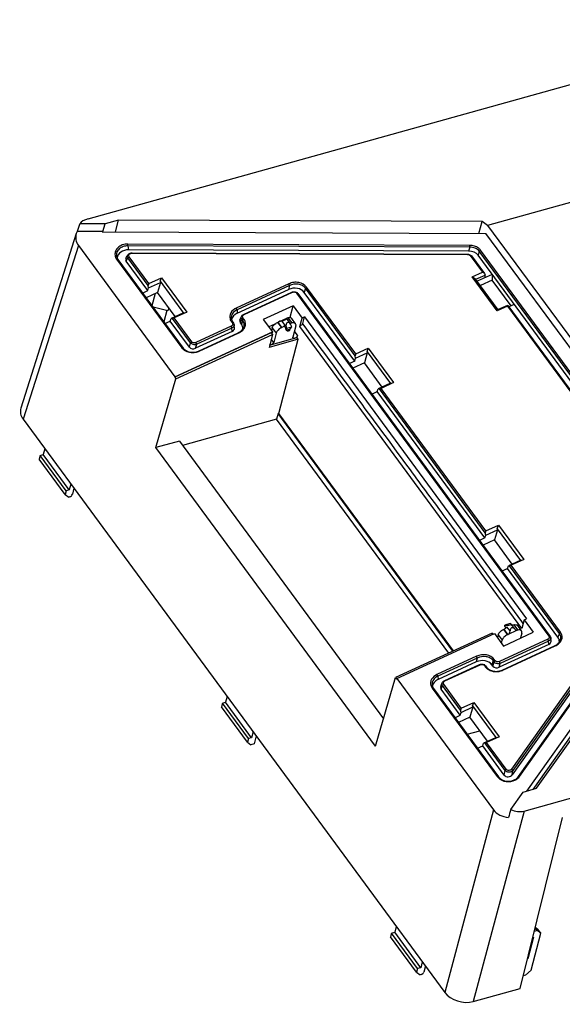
# Model space of a CAD drawing. Header units: millimetres. Extents: x 2672 to 3854, y 1493 to 2329.
# Tile 11 of 13: x 3579 to 3682, y 1807 to 1994. Entities that reach past the tile are written whole.
import ezdxf

# ---------------------------------------------------------------- set-up
doc = ezdxf.new("R2010")
doc.units = ezdxf.units.MM

msp = doc.modelspace()

# ---------------------------------------------------------------- linework, layer by layer
at = {"color": 7, "linetype": 'Continuous'}
for p, q in [((3591.706, 1956.349), (3727.187, 1994.077)), ((3697.99, 1963.609), (3667.389, 1955.087)), ((3597.446, 1956.093), (3594.875, 1955.377)), ((3596.854, 1953.839), (3597.446, 1956.093)), ((3666.319, 1955.818), (3597.446, 1956.093)), ((3594.875, 1955.377), (3590.079, 1955.396)), ((3594.494, 1953.927), (3594.875, 1955.377)), ((3665.727, 1953.564), (3666.319, 1955.818)), ((3667.389, 1955.087), (3666.319, 1955.818)), ((3667.389, 1955.087), (3709.571, 1897.735)), ((3589.44, 1953.522), (3578.917, 1920.408)), ((3589.616, 1953.947), (3589.44, 1953.522)), ((3594.494, 1953.927), (3589.616, 1953.947)), ((3594.494, 1953.927), (3594.325, 1953.849)), ((3594.325, 1953.849), (3667.067, 1953.559)), ((3709.132, 1896.365), (3667.067, 1953.559)), ((3589.824, 1951.285), (3579.359, 1918.353)), ((3589.824, 1951.285), (3608.125, 1926.401)), ((3599.21, 1951.207), (3599.211, 1951.554)), ((3599.21, 1951.207), (3599.336, 1950.462)), ((3664.009, 1950.948), (3599.21, 1951.207)), ((3664.01, 1951.296), (3599.211, 1951.554)), ((3663.787, 1950.205), (3599.336, 1950.462)), ((3664.009, 1950.948), (3663.787, 1950.205)), ((3664.009, 1950.948), (3664.01, 1951.296)), ((3665.811, 1950.177), (3666.03, 1950.4)), ((3705.15, 1897.21), (3666.03, 1950.4)), ((3597.084, 1948.663), (3609.416, 1931.896)), ((3597.326, 1948.603), (3597.084, 1948.663)), ((3597.326, 1948.603), (3609.659, 1931.835)), ((3598.851, 1948.854), (3599.103, 1949.331)), ((3598.896, 1948.299), (3599.227, 1948.927)), ((3599.227, 1948.927), (3599.447, 1949.15)), ((3603.062, 1943.713), (3599.227, 1948.927)), ((3603.184, 1944.068), (3599.447, 1949.15)), ((3600.005, 1949.825), (3663.593, 1949.571)), ((3600.02, 1949.867), (3663.608, 1949.614)), ((3664.081, 1949.351), (3666.388, 1946.214)), ((3664.324, 1949.29), (3664.081, 1949.351)), ((3664.324, 1949.29), (3666.771, 1945.963)), ((3665.811, 1950.177), (3665.582, 1949.41)), ((3704.681, 1896.248), (3665.582, 1949.41)), ((3704.931, 1896.987), (3665.811, 1950.177)), ((3602.992, 1942.729), (3598.896, 1948.299)), ((3603.184, 1944.068), (3605.56, 1945.164)), ((3605.327, 1944.482), (3605.56, 1945.164)), ((3605.56, 1945.164), (3610.351, 1938.651)), ((3664.434, 1945.314), (3666.388, 1946.214)), ((3669.174, 1938.868), (3664.434, 1945.314)), ((3665.154, 1944.85), (3664.434, 1945.314)), ((3665.153, 1944.868), (3666.892, 1945.67)), ((3669.383, 1939.101), (3665.154, 1944.85)), ((3668.234, 1945.803), (3665.411, 1944.502)), ((3666.771, 1945.963), (3666.388, 1946.214)), ((3666.771, 1945.963), (3666.892, 1945.67)), ((3666.93, 1945.202), (3666.892, 1945.67)), ((3668.234, 1945.803), (3668.269, 1944.701)), ((3602.992, 1942.729), (3603.147, 1943.268)), ((3603.184, 1944.068), (3603.062, 1943.713)), ((3603.147, 1943.268), (3603.062, 1943.713)), ((3603.147, 1943.268), (3605.364, 1944.29)), ((3605.364, 1944.29), (3604.813, 1942.365)), ((3605.327, 1944.482), (3605.364, 1944.29)), ((3605.327, 1944.482), (3609.743, 1938.478)), ((3629.717, 1944.008), (3619.749, 1939.413)), ((3629.858, 1943.667), (3619.89, 1939.072)), ((3629.858, 1943.667), (3629.658, 1942.929)), ((3629.858, 1943.667), (3629.717, 1944.008)), ((3632.842, 1943.183), (3632.628, 1942.395)), ((3632.842, 1943.183), (3633.061, 1943.406)), ((3642.278, 1930.354), (3632.842, 1943.183)), ((3642.4, 1930.71), (3633.061, 1943.406)), ((3668.269, 1944.701), (3666.025, 1943.667)), ((3671.848, 1939.835), (3668.269, 1944.701)), ((3601.987, 1942.266), (3602.992, 1942.729)), ((3604.813, 1942.365), (3602.648, 1941.367)), ((3604.374, 1942.163), (3603.766, 1939.847)), ((3608.174, 1937.794), (3604.813, 1942.365)), ((3619.941, 1938.45), (3629.658, 1942.929)), ((3621.125, 1938.205), (3630.277, 1942.425)), ((3621.251, 1938.184), (3630.403, 1942.403)), ((3630.277, 1942.425), (3630.403, 1942.403)), ((3631.194, 1942.246), (3678.999, 1877.247)), ((3631.436, 1942.186), (3631.194, 1942.246)), ((3631.436, 1942.186), (3679.242, 1877.187)), ((3642.208, 1929.37), (3632.628, 1942.395)), ((3606.794, 1938.878), (3603.98, 1939.556)), ((3606.948, 1939.462), (3606.794, 1938.878)), ((3619.89, 1939.072), (3619.749, 1939.413)), ((3630.507, 1939.864), (3624.86, 1937.26)), ((3629.936, 1937.69), (3630.507, 1939.864)), ((3630.507, 1939.864), (3632.234, 1937.516)), ((3671.128, 1939.769), (3669.174, 1938.868)), ((3671.122, 1939.918), (3669.383, 1939.117)), ((3671.122, 1939.918), (3671.23, 1939.9)), ((3671.128, 1939.769), (3671.23, 1939.9)), ((3671.128, 1939.769), (3695.989, 1905.967)), ((3671.23, 1939.9), (3696.372, 1905.716)), ((3672.427, 1940.102), (3671.422, 1939.638)), ((3606.583, 1938.933), (3606.019, 1936.784)), ((3607.248, 1936.943), (3607.426, 1937.449)), ((3609.643, 1938.471), (3607.426, 1937.449)), ((3607.657, 1937.465), (3607.426, 1937.449)), ((3607.657, 1937.465), (3607.974, 1937.555)), ((3611.087, 1932.802), (3607.657, 1937.465)), ((3610.351, 1938.651), (3607.974, 1937.555)), ((3611.306, 1933.025), (3607.974, 1937.555)), ((3609.643, 1938.471), (3609.743, 1938.478)), ((3609.743, 1938.478), (3610.351, 1938.651)), ((3619.89, 1939.072), (3619.941, 1938.45)), ((3620.457, 1937.117), (3620.669, 1937.689)), ((3620.529, 1936.621), (3620.795, 1937.338)), ((3620.795, 1937.338), (3621.014, 1937.561)), ((3620.988, 1937.076), (3620.795, 1937.338)), ((3621.208, 1937.298), (3621.014, 1937.561)), ((3621.125, 1938.205), (3621.251, 1938.184)), ((3627.556, 1936.707), (3629.428, 1937.57)), ((3629.261, 1937.411), (3629.846, 1936.615)), ((3629.529, 1937.591), (3630.269, 1936.585)), ((3629.936, 1937.69), (3629.808, 1937.63)), ((3629.999, 1937.604), (3629.936, 1937.69)), ((3631, 1936.448), (3630.26, 1937.454)), ((3631.809, 1935.899), (3632.234, 1937.516)), ((3632.682, 1937.723), (3632.234, 1937.516)), ((3632.352, 1936.468), (3632.682, 1937.723)), ((3632.682, 1937.723), (3674.764, 1880.505)), ((3669.383, 1939.117), (3669.174, 1938.868)), ((3606.243, 1936.48), (3607.248, 1936.943)), ((3610.873, 1932.013), (3607.248, 1936.943)), ((3618.794, 1935.963), (3612.107, 1932.881)), ((3618.934, 1935.622), (3612.248, 1932.54)), ((3618.934, 1935.622), (3618.794, 1935.963)), ((3618.841, 1936.817), (3619.012, 1936.585)), ((3619.083, 1936.757), (3618.841, 1936.817)), ((3618.985, 1935), (3618.934, 1935.622)), ((3619.254, 1936.525), (3619.012, 1936.585)), ((3619.083, 1936.757), (3619.254, 1936.525)), ((3619.413, 1935.628), (3619.363, 1936.244)), ((3620.722, 1936.358), (3620.529, 1936.621)), ((3620.988, 1937.076), (3620.722, 1936.358)), ((3620.988, 1937.076), (3621.208, 1937.298)), ((3624.86, 1937.26), (3626.586, 1934.912)), ((3627.039, 1936.354), (3625.909, 1935.833)), ((3626.57, 1935.674), (3626.427, 1935.129)), ((3626.57, 1935.674), (3627.31, 1934.668)), ((3627.556, 1936.707), (3628.296, 1935.701)), ((3628.411, 1935.754), (3627.671, 1936.76)), ((3628.296, 1935.701), (3628.411, 1935.754)), ((3628.972, 1936.231), (3628.401, 1937.007)), ((3628.927, 1935.859), (3629.193, 1935.497)), ((3629.158, 1935.413), (3629.151, 1935.553)), ((3629.245, 1935.603), (3630.265, 1935.887)), ((3629.893, 1936.57), (3630.016, 1936.403)), ((3629.96, 1936.567), (3629.898, 1936.587)), ((3631.053, 1936.021), (3630.501, 1933.92)), ((3631.809, 1935.899), (3632.336, 1936.451)), ((3673.892, 1878.681), (3631.809, 1935.899)), ((3626.379, 1934.721), (3608.093, 1926.291)), ((3608.125, 1926.401), (3626.586, 1934.912)), ((3608.315, 1925.989), (3626.601, 1934.419)), ((3618.985, 1935), (3612.048, 1931.802)), ((3612.59, 1931.261), (3620.092, 1934.72)), ((3612.716, 1931.24), (3620.218, 1934.699)), ((3620.092, 1934.72), (3620.218, 1934.699)), ((3626.601, 1934.419), (3625.956, 1931.965)), ((3626.059, 1932.357), (3631.259, 1933.805)), ((3626.379, 1934.721), (3626.601, 1934.419)), ((3626.586, 1934.912), (3626.495, 1934.563)), ((3627.31, 1934.668), (3626.846, 1932.902)), ((3629.179, 1935.351), (3629.158, 1935.413)), ((3629.158, 1935.413), (3629.306, 1935.212)), ((3629.326, 1935.15), (3629.178, 1935.351)), ((3629.22, 1935.459), (3629.272, 1935.389)), ((3629.306, 1935.212), (3629.299, 1935.356)), ((3629.326, 1935.15), (3629.306, 1935.212)), ((3629.344, 1935.175), (3629.306, 1935.212)), ((3629.378, 1935.155), (3629.344, 1935.175)), ((3629.578, 1935.158), (3629.571, 1935.318)), ((3629.789, 1935.396), (3629.796, 1935.258)), ((3630.771, 1934.946), (3631.351, 1934.156)), ((3631.259, 1933.805), (3631.351, 1934.156)), ((3631.481, 1933.503), (3631.259, 1933.805)), ((3609.659, 1931.835), (3609.416, 1931.896)), ((3610.873, 1932.013), (3611.087, 1932.802)), ((3611.087, 1932.802), (3611.306, 1933.025)), ((3612.048, 1931.802), (3612.248, 1932.54)), ((3612.248, 1932.54), (3612.107, 1932.881)), ((3631.481, 1933.503), (3625.956, 1931.965)), ((3626.846, 1932.902), (3626.372, 1933.547)), ((3627.79, 1919.446), (3631.481, 1933.503)), ((3642.4, 1930.71), (3644.776, 1931.805)), ((3644.543, 1931.124), (3644.776, 1931.805)), ((3644.776, 1931.805), (3649.566, 1925.292)), ((3612.59, 1931.261), (3612.716, 1931.24)), ((3642.208, 1929.37), (3642.362, 1929.909)), ((3642.4, 1930.71), (3642.278, 1930.354)), ((3642.362, 1929.909), (3642.278, 1930.354)), ((3642.362, 1929.909), (3644.579, 1930.931)), ((3644.579, 1930.931), (3644.028, 1929.006)), ((3644.543, 1931.124), (3644.579, 1930.931)), ((3644.543, 1931.124), (3648.959, 1925.12)), ((3642.208, 1929.37), (3641.203, 1928.907)), ((3644.028, 1929.006), (3641.864, 1928.008)), ((3647.39, 1924.435), (3644.028, 1929.006)), ((3608.125, 1926.401), (3608.093, 1926.291)), ((3608.093, 1926.291), (3608.315, 1925.989)), ((3604.516, 1912.965), (3608.315, 1925.989)), ((3648.859, 1925.113), (3646.642, 1924.09)), ((3649.566, 1925.292), (3647.19, 1924.197)), ((3648.859, 1925.113), (3648.959, 1925.12)), ((3648.959, 1925.12), (3649.566, 1925.292)), ((3645.458, 1923.121), (3646.463, 1923.584)), ((3646.463, 1923.584), (3646.642, 1924.09)), ((3666.875, 1895.831), (3646.463, 1923.584)), ((3646.873, 1924.106), (3646.642, 1924.09)), ((3646.873, 1924.106), (3647.19, 1924.197)), ((3666.945, 1896.815), (3646.873, 1924.106)), ((3667.067, 1897.17), (3647.19, 1924.197)), ((3627.662, 1919.41), (3627.386, 1918.356)), ((3627.79, 1919.446), (3627.662, 1919.41)), ((3660.789, 1874.37), (3627.662, 1919.41)), ((3660.903, 1874.423), (3627.79, 1919.446)), ((3579.359, 1918.353), (3659.275, 1809.695)), ((3627.386, 1918.356), (3609.558, 1913.392)), ((3660.003, 1874.008), (3627.386, 1918.356)), ((3608.962, 1914.203), (3604.516, 1912.965)), ((3608.962, 1914.203), (3647.676, 1861.565)), ((3582.584, 1911.476), (3582.399, 1910.773)), ((3582.584, 1911.476), (3583.179, 1911.641)), ((3587.517, 1904.768), (3582.584, 1911.476)), ((3583.473, 1912.76), (3583.179, 1911.641)), ((3588.112, 1904.934), (3583.179, 1911.641)), ((3646.155, 1856.351), (3604.516, 1912.965)), ((3587.333, 1904.065), (3582.399, 1910.773)), ((3588.406, 1906.052), (3588.112, 1904.934)), ((3587.517, 1904.768), (3587.333, 1904.065)), ((3587.333, 1904.065), (3587.998, 1903.599)), ((3588.112, 1904.934), (3587.517, 1904.768)), ((3588.987, 1905.262), (3588.686, 1904.116)), ((3588.169, 1903.647), (3587.998, 1903.599)), ((3659.889, 1899.028), (3658.978, 1900.266)), ((3673.885, 1879.98), (3659.889, 1899.028)), ((3667.067, 1897.17), (3669.443, 1898.266)), ((3669.21, 1897.584), (3669.443, 1898.266)), ((3669.443, 1898.266), (3674.234, 1891.753)), ((3666.875, 1895.831), (3667.03, 1896.37)), ((3667.067, 1897.17), (3666.945, 1896.815)), ((3667.03, 1896.37), (3666.945, 1896.815)), ((3667.03, 1896.37), (3669.247, 1897.392)), ((3669.247, 1897.392), (3668.695, 1895.467)), ((3669.21, 1897.584), (3673.626, 1891.58)), ((3669.21, 1897.584), (3669.247, 1897.392)), ((3709.132, 1896.365), (3674.76, 1847.846)), ((3666.875, 1895.831), (3665.87, 1895.368)), ((3668.695, 1895.467), (3666.531, 1894.469)), ((3672.057, 1890.896), (3668.695, 1895.467)), ((3703.037, 1895.941), (3671.93, 1852.031)), ((3703.306, 1895.093), (3672.037, 1850.954)), ((3703.28, 1895.673), (3672.174, 1851.763)), ((3673.212, 1850.589), (3704.911, 1895.335)), ((3673.438, 1850.63), (3705.137, 1895.377)), ((3676.669, 1848.377), (3710.361, 1895.936)), ((3708.561, 1894.191), (3675.968, 1848.182)), ((3673.526, 1891.573), (3671.309, 1890.551)), ((3674.234, 1891.753), (3671.857, 1890.657)), ((3673.526, 1891.573), (3673.626, 1891.58)), ((3673.626, 1891.58), (3674.234, 1891.753)), ((3670.126, 1889.582), (3671.131, 1890.045)), ((3671.131, 1890.045), (3671.309, 1890.551)), ((3680.71, 1877.02), (3671.131, 1890.045)), ((3671.54, 1890.567), (3671.309, 1890.551)), ((3671.54, 1890.567), (3671.857, 1890.657)), ((3680.976, 1877.738), (3671.54, 1890.567)), ((3681.195, 1877.961), (3671.857, 1890.657)), ((3674.284, 1844.072), (3809.764, 1881.8)), ((3671.657, 1879.608), (3670.637, 1879.324)), ((3672.513, 1878.601), (3671.854, 1879.518)), ((3674.141, 1879.631), (3673.885, 1879.98)), ((3674.316, 1880.298), (3673.892, 1878.681)), ((3674.316, 1880.298), (3674.764, 1880.505)), ((3674.316, 1880.298), (3676.043, 1877.95)), ((3668.239, 1877.805), (3649.954, 1869.375)), ((3650.208, 1869.184), (3668.669, 1877.694)), ((3668.239, 1877.805), (3668.409, 1877.574)), ((3668.669, 1877.694), (3670.396, 1875.347)), ((3670.379, 1878.483), (3670.494, 1878.536)), ((3670.379, 1878.483), (3671.119, 1877.477)), ((3670.396, 1875.347), (3676.043, 1877.95)), ((3671.234, 1877.53), (3670.494, 1878.536)), ((3670.863, 1878.839), (3670.664, 1879.11)), ((3671.626, 1878.237), (3671.055, 1879.013)), ((3672.99, 1878.339), (3671.119, 1877.477)), ((3672.352, 1879.367), (3673.092, 1878.36)), ((3673.092, 1878.36), (3672.99, 1878.339)), ((3673.823, 1878.224), (3673.083, 1879.23)), ((3673.876, 1877.797), (3673.636, 1876.885)), ((3680.976, 1877.738), (3680.71, 1877.02)), ((3680.976, 1877.738), (3681.195, 1877.961)), ((3669.393, 1877.45), (3669.25, 1876.905)), ((3669.393, 1877.45), (3670.133, 1876.444)), ((3678.782, 1876.625), (3669.63, 1872.406)), ((3678.922, 1876.284), (3669.77, 1872.065)), ((3669.99, 1875.899), (3670.133, 1876.444)), ((3678.922, 1876.284), (3678.782, 1876.625)), ((3678.973, 1875.662), (3678.922, 1876.284)), ((3679.242, 1877.187), (3678.999, 1877.247)), ((3679.401, 1876.29), (3679.351, 1876.907)), ((3678.973, 1875.662), (3669.57, 1871.327)), ((3670.112, 1870.787), (3680.08, 1875.382)), ((3670.238, 1870.765), (3680.206, 1875.361)), ((3680.08, 1875.382), (3680.206, 1875.361)), ((3665.291, 1873.415), (3657.789, 1869.956)), ((3665.432, 1873.074), (3657.929, 1869.615)), ((3665.232, 1872.336), (3657.98, 1868.993)), ((3665.432, 1873.074), (3665.232, 1872.336)), ((3665.432, 1873.074), (3665.291, 1873.415)), ((3668.416, 1872.59), (3668.202, 1871.802)), ((3668.395, 1871.539), (3668.609, 1872.327)), ((3668.416, 1872.59), (3668.635, 1872.813)), ((3668.609, 1872.327), (3668.416, 1872.59)), ((3668.609, 1872.327), (3668.829, 1872.55)), ((3668.829, 1872.55), (3668.635, 1872.813)), ((3669.57, 1871.327), (3669.77, 1872.065)), ((3669.77, 1872.065), (3669.63, 1872.406)), ((3659.165, 1868.749), (3665.851, 1871.831)), ((3659.291, 1868.728), (3665.977, 1871.81)), ((3665.851, 1871.831), (3665.977, 1871.81)), ((3667.01, 1871.593), (3666.767, 1871.653)), ((3666.767, 1871.653), (3666.938, 1871.421)), ((3667.181, 1871.361), (3666.938, 1871.421)), ((3667.01, 1871.593), (3667.181, 1871.361)), ((3668.395, 1871.539), (3668.202, 1871.802)), ((3670.112, 1870.787), (3670.238, 1870.765)), ((3646.155, 1856.351), (3649.954, 1869.375)), ((3649.954, 1869.375), (3650.176, 1869.073)), ((3650.208, 1869.184), (3650.176, 1869.073)), ((3650.208, 1869.184), (3668.509, 1844.3)), ((3657.929, 1869.615), (3657.789, 1869.956)), ((3657.929, 1869.615), (3657.98, 1868.993)), ((3659.165, 1868.749), (3659.291, 1868.728)), ((3656.88, 1867.36), (3669.213, 1850.593)), ((3657.123, 1867.3), (3656.88, 1867.36)), ((3657.123, 1867.3), (3669.455, 1850.532)), ((3658.496, 1867.66), (3658.708, 1868.233)), ((3658.568, 1867.164), (3658.834, 1867.882)), ((3662.194, 1862.235), (3658.568, 1867.164)), ((3658.834, 1867.882), (3659.054, 1868.105)), ((3662.264, 1863.218), (3658.834, 1867.882)), ((3662.386, 1863.574), (3659.054, 1868.105)), ((3617.118, 1864.521), (3617.713, 1864.687)), ((3618.007, 1865.805), (3617.713, 1864.687)), ((3622.647, 1857.979), (3617.713, 1864.687)), ((3662.386, 1863.574), (3664.762, 1864.67)), ((3664.529, 1863.988), (3664.762, 1864.67)), ((3664.762, 1864.67), (3669.552, 1858.157)), ((3617.118, 1864.521), (3616.934, 1863.818)), ((3621.867, 1857.11), (3616.934, 1863.818)), ((3622.052, 1857.813), (3617.118, 1864.521)), ((3662.194, 1862.235), (3662.348, 1862.774)), ((3662.386, 1863.574), (3662.264, 1863.218)), ((3662.348, 1862.774), (3662.264, 1863.218)), ((3662.348, 1862.774), (3664.566, 1863.796)), ((3664.566, 1863.796), (3664.014, 1861.871)), ((3664.529, 1863.988), (3668.945, 1857.984)), ((3664.529, 1863.988), (3664.566, 1863.796)), ((3661.189, 1861.771), (3662.194, 1862.235)), ((3664.014, 1861.871), (3661.85, 1860.873)), ((3667.376, 1857.3), (3664.014, 1861.871)), ((3622.94, 1859.097), (3622.647, 1857.979)), ((3663.501, 1858.628), (3665.907, 1859.298)), ((3622.052, 1857.813), (3621.867, 1857.11)), ((3621.867, 1857.11), (3622.533, 1856.644)), ((3622.647, 1857.979), (3622.052, 1857.813)), ((3623.522, 1858.307), (3623.128, 1856.81)), ((3668.845, 1857.977), (3666.628, 1856.955)), ((3669.552, 1858.157), (3667.176, 1857.061)), ((3668.845, 1857.977), (3668.945, 1857.984)), ((3668.945, 1857.984), (3669.552, 1858.157)), ((3623.128, 1856.81), (3622.533, 1856.644)), ((3665.445, 1855.985), (3666.449, 1856.449)), ((3666.449, 1856.449), (3666.628, 1856.955)), ((3670.546, 1850.879), (3666.449, 1856.449)), ((3666.859, 1856.971), (3666.628, 1856.955)), ((3666.859, 1856.971), (3667.176, 1857.061)), ((3670.694, 1851.757), (3666.859, 1856.971)), ((3670.913, 1851.98), (3667.176, 1857.061)), ((3670.546, 1850.879), (3670.694, 1851.757)), ((3670.694, 1851.757), (3670.913, 1851.98)), ((3672.174, 1851.763), (3671.93, 1852.031)), ((3672.037, 1850.954), (3672.174, 1851.763)), ((3669.455, 1850.532), (3669.213, 1850.593)), ((3673.212, 1850.589), (3673.438, 1850.63)), ((3674.097, 1847.661), (3676.669, 1848.377)), ((3671.751, 1844.349), (3674.097, 1847.661)), ((3668.509, 1844.3), (3659.275, 1809.695)), ((3674.284, 1844.072), (3664.647, 1807.959)), ((3673.531, 1810.433), (3681.562, 1842.837)), ((3650.075, 1822.204), (3649.781, 1821.086)), ((3676.787, 1821.401), (3676.385, 1821.948)), ((3676.408, 1822.041), (3676.887, 1821.704)), ((3677.452, 1820.935), (3676.887, 1821.704)), ((3649.186, 1820.92), (3649.001, 1820.217)), ((3653.935, 1813.509), (3649.001, 1820.217)), ((3649.186, 1820.92), (3649.781, 1821.086)), ((3654.119, 1814.212), (3649.186, 1820.92)), ((3654.714, 1814.378), (3649.781, 1821.086)), ((3676.106, 1820.169), (3674.993, 1816.081)), ((3675.607, 1813.907), (3677.452, 1820.935)), ((3675.932, 1820.121), (3676.106, 1820.169)), ((3676.787, 1821.401), (3676.21, 1821.241)), ((3677.452, 1820.935), (3676.787, 1821.401)), ((3674.993, 1816.081), (3674.926, 1816.062)), ((3674.943, 1816.13), (3674.993, 1816.081)), ((3654.119, 1814.212), (3653.935, 1813.509)), ((3654.714, 1814.378), (3654.119, 1814.212)), ((3655.008, 1815.496), (3654.714, 1814.378)), ((3655.589, 1814.706), (3655.288, 1813.56)), ((3653.935, 1813.509), (3654.6, 1813.043)), ((3654.771, 1813.091), (3654.6, 1813.043)), ((3674.572, 1812.967), (3674.129, 1812.843)), ((3674.572, 1812.967), (3675.607, 1813.907)), ((3664.647, 1807.959), (3673.531, 1810.433))]:
    msp.add_line(p, q, dxfattribs=at)
for centre, radius, start, end in [((3598.369, 1949.642), 1.615, 196.3411, 198.12111), ((3598.398, 1949.653), 1.646, 198.1959, 216.97813), ((3598.486, 1949.491), 1.455, 189.6689, 196.37561), ((3598.623, 1949.545), 1.603, 210.13651, 216.00515), ((3663.705, 1948.801), 0.791, 54.19503, 56.65284), ((3620.152, 1937.591), 1.349, 184.71384, 195.46813), ((3621.517, 1937.596), 0.646, 114.33929, 122.73836), ((3629.309, 1938.392), 0.831, 278.22833, 281.71794), ((3629.289, 1938.485), 0.926, 281.71414, 285.00233), ((3618.86, 1936.203), 0.504, 4.66484, 9.128), ((3627.805, 1937.047), 1.428, 305.21614, 312.17636), ((3618.925, 1937.132), 2.679, 295.8338, 297.86731), ((3611.694, 1933.395), 2.385, 292.69884, 295.36196), ((3670.81, 1879.218), 0.181, 208.24928, 216.34366), ((3669.98, 1879.733), 1.295, 315.65822, 317.85576), ((3670.009, 1879.706), 1.256, 317.85776, 319.39363), ((3672.087, 1879.633), 0.284, 236.10126, 240.35641), ((3678.848, 1876.866), 0.504, 4.66484, 9.128), ((3678.912, 1877.794), 2.679, 295.8338, 297.86731), ((3666.373, 1871.09), 0.815, 53.76524, 58.94763), ((3669.216, 1872.92), 2.385, 292.69884, 295.36196), ((3659.557, 1868.139), 0.646, 114.33929, 122.73836), ((3658.191, 1868.134), 1.349, 184.71384, 195.46813)]:
    msp.add_arc(centre, radius, start, end, dxfattribs=at)
for centre, major_axis, ratio, start_param, end_param in [((3594.041, 1954.793), (4.125, -0.124), 0.4406568, 2.1855529, 2.8724427), ((3560.105, 1848.001), (105.108, 333.136), 0.0112647, 1.2461151, 1.2507066), ((3593.449, 1952.93), (4.117, 0.38), 0.75894, 2.831246, 3.5702561), ((3599.316, 1948.756), (2.16, 0.02), 0.7897417, 1.5541757, 3.0355416), ((3599.691, 1948.624), (0.902, 0.03), 0.7356615, 2.7438371, 3.6089282), ((3663.634, 1948.5), (2.209, 0.263), 0.7628679, 0.4083021, 1.4110959), ((3630.69, 1941.472), (2.199, 0.284), 0.7684746, 0.402282, 1.9577761), ((3621.003, 1937.005), (2.149, 0.092), 0.7815119, 8.3373499, 9.2646275), ((3628.67, 1937.22), (0.59, 0.208), 0.2088232, -2.1155835, -0.1329156), ((3630.048, 1937.664), (0.787, 0.278), 0.2088232, 2.4020709, 3.0086771), ((3618.565, 1935.571), (0.849, 0.036), 0.7815119, -1.087428, 0.0304321), ((3621.308, 1936.968), (0.883, 0.081), 0.7513339, 2.7966564, 3.5672135), ((3618.751, 1935.479), (2.233, 0.204), 0.7513339, -0.1270868, 0.4256208), ((3628.043, 1936.722), (0.787, 0.278), 0.2088232, 1.0260092, 1.9885599), ((3629.755, 1935.745), (-0.29, 0.957), 0.5295462, 4.70028, 7.8418727), ((3611.64, 1932.378), (0.87, 0.112), 0.7684746, -2.7393107, -1.1838165), ((3582.762, 1919.298), (3.871, -1.017), 0.6865007, 3.1067369, 3.8457472), ((3671.147, 1879.466), (0.718, 0.021), 0.2526958, 3.9149417, 7.0565343), ((3670.817, 1878.565), (-0.372, 1.054), 0.6835438, -3.0783161, -2.1157653), ((3672.233, 1877.99), (-0.279, 0.791), 0.6835438, -0.9568406, 1.0258273), ((3672.888, 1879.417), (-0.372, 1.054), 0.6835438, -4.0984333, -3.491827), ((3678.553, 1876.233), (0.849, 0.036), 0.7815119, -1.087428, 0.0304321), ((3678.739, 1876.141), (2.233, 0.204), 0.7513339, -0.1270868, 0.4256208), ((3666.264, 1870.878), (2.199, 0.284), 0.7684746, 0.402282, 1.9577761), ((3669.162, 1871.904), (0.87, 0.112), 0.7684746, -2.7393107, -1.1838165), ((3659.042, 1867.549), (2.149, 0.092), 0.7815119, 8.3373499, 9.2646275), ((3659.348, 1867.512), (0.883, 0.081), 0.7513339, 2.7966564, 3.5672135), ((3671.296, 1851.266), (0.855, 0.141), 0.7975994, -2.7556497, -0.6673695), ((3672.105, 1845.984), (4.088, 0.451), 0.7672912, -2.7239683, -1.8453385), ((3642.683, 1735.724), (96.119, 345.373), 0.0032893, 1.2517655, 1.2563569), ((3672.628, 1847.941), (-2.646, 3.371), 0.8018933, -4.1502552, -3.4633654), ((3662.675, 1810.644), (3.869, -1.015), 0.6874298, -2.4370611, -0.8669501)]:
    msp.add_ellipse(centre, major_axis=major_axis, ratio=ratio, start_param=start_param, end_param=end_param, dxfattribs=at)
for points, knots in [([(3599.211, 1951.554), (3598.854, 1951.559), (3598.155, 1951.436), (3597.274, 1950.917), (3596.737, 1950.102), (3596.738, 1949.466), (3596.82, 1949.187)], [0, 0, 0, 0, 0.2765796, 0.5374583, 0.7744183, 1, 1, 1, 1]), ([(3599.21, 1951.207), (3598.904, 1951.208), (3598.305, 1951.12), (3597.544, 1950.686), (3597.062, 1950.018), (3597.011, 1949.487), (3597.052, 1949.247)], [0, 0, 0, 0, 0.2779359, 0.5398575, 0.7774331, 1, 1, 1, 1]), ([(3665.811, 1950.177), (3665.62, 1950.433), (3665.045, 1950.848), (3664.362, 1950.952), (3664.009, 1950.948)], [0, 0, 0, 0, 0.4749174, 1, 1, 1, 1]), ([(3666.03, 1950.4), (3665.931, 1950.54), (3665.388, 1951.074), (3664.591, 1951.298), (3664.01, 1951.296)], [0, 0, 0, 0, 0.2277831, 1, 1, 1, 1]), ([(3599.227, 1948.927), (3599.172, 1949.009), (3599.096, 1949.199), (3599.14, 1949.402), (3599.185, 1949.486)], [0, 0, 0, 0, 0.5100569, 1, 1, 1, 1]), ([(3599.447, 1949.15), (3599.391, 1949.224), (3599.334, 1949.437), (3599.461, 1949.612), (3599.539, 1949.674)], [0, 0, 0, 0, 0.4820765, 1, 1, 1, 1]), ([(3633.061, 1943.406), (3632.734, 1943.861), (3631.841, 1944.301), (3630.638, 1944.315), (3630.005, 1944.143), (3629.717, 1944.008)], [0, 0, 0, 0, 0.4659766, 0.7358145, 1, 1, 1, 1]), ([(3632.842, 1943.183), (3632.695, 1943.383), (3632.281, 1943.728), (3631.239, 1944.054), (3630.359, 1943.909), (3629.858, 1943.667)], [0, 0, 0, 0, 0.2306097, 0.4825021, 1, 1, 1, 1]), ([(3630.844, 1942.454), (3630.88, 1942.446), (3631.012, 1942.409), (3631.135, 1942.328), (3631.194, 1942.246)], [0, 0, 0, 0, 0.267592, 1, 1, 1, 1]), ([(3619.749, 1939.413), (3619.342, 1939.225), (3618.787, 1938.778), (3618.497, 1937.956), (3618.527, 1937.539), (3618.58, 1937.348)], [0, 0, 0, 0, 0.5259015, 0.7672239, 1, 1, 1, 1]), ([(3619.89, 1939.072), (3619.565, 1938.922), (3618.994, 1938.498), (3618.781, 1937.795), (3618.807, 1937.48)], [0, 0, 0, 0, 0.5306504, 1, 1, 1, 1]), ([(3620.795, 1937.338), (3620.745, 1937.409), (3620.671, 1937.57), (3620.69, 1937.747), (3620.719, 1937.825)], [0, 0, 0, 0, 0.5121967, 1, 1, 1, 1]), ([(3620.946, 1937.725), (3620.933, 1937.813), (3620.969, 1937.945), (3621.048, 1938.038), (3621.072, 1938.061)], [0, 0, 0, 0, 0.7274052, 1, 1, 1, 1]), ([(3629.529, 1937.591), (3629.555, 1937.598), (3629.653, 1937.621), (3629.754, 1937.633), (3629.828, 1937.633)], [0, 0, 0, 0, 0.2644584, 1, 1, 1, 1]), ([(3629.828, 1937.633), (3629.874, 1937.633), (3630.031, 1937.623), (3630.193, 1937.545), (3630.26, 1937.454)], [0, 0, 0, 0, 0.2889056, 1, 1, 1, 1]), ([(3619.363, 1936.244), (3619.373, 1936.122), (3619.287, 1935.846), (3619.062, 1935.682), (3618.934, 1935.622)], [0, 0, 0, 0, 0.4667712, 1, 1, 1, 1]), ([(3620.218, 1934.699), (3620.335, 1934.753), (3620.752, 1934.978), (3621.113, 1935.321), (3621.287, 1935.62)], [0, 0, 0, 0, 0.2711531, 1, 1, 1, 1]), ([(3620.661, 1935.096), (3620.7, 1935.131), (3620.849, 1935.273), (3620.977, 1935.438), (3621.053, 1935.57)], [0, 0, 0, 0, 0.2576094, 1, 1, 1, 1]), ([(3621.168, 1935.812), (3621.244, 1936.017), (3621.305, 1936.475), (3621.118, 1936.897), (3620.988, 1937.076)], [0, 0, 0, 0, 0.4983166, 1, 1, 1, 1]), ([(3621.494, 1936.203), (3621.522, 1936.394), (3621.498, 1936.791), (3621.323, 1937.146), (3621.208, 1937.298)], [0, 0, 0, 0, 0.5033963, 1, 1, 1, 1]), ([(3621.287, 1935.62), (3621.314, 1935.666), (3621.41, 1935.849), (3621.473, 1936.051), (3621.494, 1936.203)], [0, 0, 0, 0, 0.2582895, 1, 1, 1, 1]), ([(3626.57, 1935.674), (3626.627, 1935.892), (3626.919, 1936.311), (3627.32, 1936.598), (3627.556, 1936.707)], [0, 0, 0, 0, 0.464704, 1, 1, 1, 1]), ([(3628.296, 1935.701), (3628.06, 1935.592), (3627.659, 1935.304), (3627.367, 1934.886), (3627.31, 1934.668)], [0, 0, 0, 0, 0.535296, 1, 1, 1, 1]), ([(3628.972, 1936.231), (3628.959, 1936.209), (3628.898, 1936.122), (3628.824, 1936.043), (3628.764, 1935.988)], [0, 0, 0, 0, 0.2379976, 1, 1, 1, 1]), ([(3628.9, 1936.072), (3628.895, 1936.052), (3628.881, 1935.981), (3628.896, 1935.901), (3628.927, 1935.859)], [0, 0, 0, 0, 0.2840509, 1, 1, 1, 1]), ([(3629.245, 1935.603), (3629.24, 1935.583), (3629.227, 1935.511), (3629.241, 1935.431), (3629.272, 1935.389)], [0, 0, 0, 0, 0.2830594, 1, 1, 1, 1]), ([(3630.269, 1936.585), (3630.242, 1936.577), (3630.14, 1936.555), (3630.033, 1936.551), (3629.96, 1936.567)], [0, 0, 0, 0, 0.277262, 1, 1, 1, 1]), ([(3630.142, 1935.657), (3630.157, 1935.675), (3630.208, 1935.746), (3630.249, 1935.825), (3630.265, 1935.887)], [0, 0, 0, 0, 0.2740529, 1, 1, 1, 1]), ([(3630.568, 1936.627), (3630.544, 1936.627), (3630.444, 1936.623), (3630.344, 1936.604), (3630.269, 1936.585)], [0, 0, 0, 0, 0.235308, 1, 1, 1, 1]), ([(3631, 1936.448), (3630.979, 1936.477), (3630.864, 1936.592), (3630.692, 1936.627), (3630.568, 1936.627)], [0, 0, 0, 0, 0.2257919, 1, 1, 1, 1]), ([(3631.053, 1936.021), (3631.064, 1936.061), (3631.091, 1936.204), (3631.062, 1936.364), (3631, 1936.448)], [0, 0, 0, 0, 0.2846862, 1, 1, 1, 1]), ([(3658.979, 1900.268), (3656.761, 1903.286), (3647.89, 1915.352), (3639.003, 1927.407), (3632.349, 1936.455)], [0, 0, 0, 0, 0.2500836, 1, 1, 1, 1]), ([(3629.404, 1935.308), (3629.422, 1935.304), (3629.502, 1935.294), (3629.584, 1935.306), (3629.645, 1935.323)], [0, 0, 0, 0, 0.2231104, 1, 1, 1, 1]), ([(3629.796, 1935.258), (3629.797, 1935.233), (3629.765, 1935.177), (3629.699, 1935.13), (3629.619, 1935.1), (3629.579, 1935.14), (3629.578, 1935.158)], [0, 0, 0, 0, 0.2498805, 0.5651057, 0.8251479, 1, 1, 1, 1]), ([(3629.645, 1935.323), (3629.667, 1935.329), (3629.762, 1935.361), (3629.851, 1935.408), (3629.914, 1935.45)], [0, 0, 0, 0, 0.2375334, 1, 1, 1, 1]), ([(3629.796, 1935.258), (3629.811, 1935.265), (3629.863, 1935.295), (3629.899, 1935.358), (3629.897, 1935.401)], [0, 0, 0, 0, 0.2790583, 1, 1, 1, 1]), ([(3630.524, 1933.742), (3630.498, 1933.777), (3630.486, 1933.844), (3630.497, 1933.903), (3630.501, 1933.92)], [0, 0, 0, 0, 0.715807, 1, 1, 1, 1]), ([(3630.834, 1933.687), (3630.802, 1933.678), (3630.699, 1933.656), (3630.568, 1933.682), (3630.524, 1933.742)], [0, 0, 0, 0, 0.3108994, 1, 1, 1, 1]), ([(3631.351, 1934.156), (3631.323, 1934.047), (3631.166, 1933.847), (3630.955, 1933.72), (3630.834, 1933.687)], [0, 0, 0, 0, 0.4748375, 1, 1, 1, 1]), ([(3609.416, 1931.896), (3609.448, 1931.852), (3609.587, 1931.68), (3609.755, 1931.533), (3609.893, 1931.438)], [0, 0, 0, 0, 0.2442486, 1, 1, 1, 1]), ([(3609.659, 1931.835), (3609.957, 1931.432), (3610.732, 1931.03), (3611.791, 1931.001), (3612.34, 1931.144), (3612.59, 1931.261)], [0, 0, 0, 0, 0.4749452, 0.7391821, 1, 1, 1, 1]), ([(3612.248, 1932.54), (3612.047, 1932.463), (3611.609, 1932.43), (3611.209, 1932.643), (3611.087, 1932.802)], [0, 0, 0, 0, 0.5180974, 1, 1, 1, 1]), ([(3612.107, 1932.881), (3611.969, 1932.816), (3611.669, 1932.775), (3611.385, 1932.916), (3611.306, 1933.025)], [0, 0, 0, 0, 0.5324233, 1, 1, 1, 1]), ([(3626.329, 1932.432), (3626.305, 1932.425), (3626.223, 1932.408), (3626.131, 1932.411), (3626.077, 1932.438)], [0, 0, 0, 0, 0.2900745, 1, 1, 1, 1]), ([(3626.846, 1932.902), (3626.817, 1932.792), (3626.661, 1932.592), (3626.45, 1932.466), (3626.329, 1932.432)], [0, 0, 0, 0, 0.4748375, 1, 1, 1, 1]), ([(3609.893, 1931.438), (3610.189, 1931.232), (3610.901, 1930.953), (3611.659, 1930.956), (3612.032, 1931.024)], [0, 0, 0, 0, 0.4869919, 1, 1, 1, 1]), ([(3612.032, 1931.024), (3612.084, 1931.034), (3612.282, 1931.075), (3612.476, 1931.137), (3612.615, 1931.195)], [0, 0, 0, 0, 0.2569748, 1, 1, 1, 1]), ([(3588.169, 1903.647), (3588.29, 1903.68), (3588.501, 1903.806), (3588.657, 1904.006), (3588.686, 1904.116)], [0, 0, 0, 0, 0.5251696, 1, 1, 1, 1]), ([(3669.393, 1877.45), (3669.45, 1877.668), (3669.741, 1878.086), (3670.143, 1878.374), (3670.379, 1878.483)], [0, 0, 0, 0, 0.464704, 1, 1, 1, 1]), ([(3670.65, 1879.132), (3670.643, 1879.145), (3670.619, 1879.206), (3670.625, 1879.275), (3670.637, 1879.324)], [0, 0, 0, 0, 0.2287683, 1, 1, 1, 1]), ([(3672.352, 1879.367), (3672.494, 1879.405), (3672.758, 1879.445), (3673.017, 1879.32), (3673.083, 1879.23)], [0, 0, 0, 0, 0.5698153, 1, 1, 1, 1]), ([(3673.639, 1878.36), (3673.602, 1878.375), (3673.422, 1878.422), (3673.231, 1878.398), (3673.092, 1878.36)], [0, 0, 0, 0, 0.2175571, 1, 1, 1, 1]), ([(3673.876, 1877.797), (3673.886, 1877.837), (3673.914, 1877.98), (3673.884, 1878.14), (3673.823, 1878.224)], [0, 0, 0, 0, 0.2846862, 1, 1, 1, 1]), ([(3681.155, 1876.474), (3681.231, 1876.68), (3681.292, 1877.137), (3681.106, 1877.56), (3680.976, 1877.738)], [0, 0, 0, 0, 0.4983166, 1, 1, 1, 1]), ([(3681.482, 1876.865), (3681.51, 1877.057), (3681.486, 1877.453), (3681.31, 1877.808), (3681.195, 1877.961)], [0, 0, 0, 0, 0.5033963, 1, 1, 1, 1]), ([(3671.119, 1877.477), (3670.883, 1877.368), (3670.481, 1877.08), (3670.19, 1876.662), (3670.133, 1876.444)], [0, 0, 0, 0, 0.535296, 1, 1, 1, 1]), ([(3679.351, 1876.907), (3679.361, 1876.784), (3679.275, 1876.508), (3679.05, 1876.344), (3678.922, 1876.284)], [0, 0, 0, 0, 0.4667712, 1, 1, 1, 1]), ([(3678.999, 1877.247), (3679.018, 1877.222), (3679.079, 1877.12), (3679.083, 1876.986), (3679.054, 1876.903)], [0, 0, 0, 0, 0.2609536, 1, 1, 1, 1]), ([(3680.206, 1875.361), (3680.323, 1875.415), (3680.74, 1875.64), (3681.101, 1875.983), (3681.275, 1876.282)], [0, 0, 0, 0, 0.2711531, 1, 1, 1, 1]), ([(3680.648, 1875.758), (3680.688, 1875.793), (3680.837, 1875.935), (3680.965, 1876.1), (3681.041, 1876.232)], [0, 0, 0, 0, 0.2576094, 1, 1, 1, 1]), ([(3681.275, 1876.282), (3681.302, 1876.328), (3681.398, 1876.512), (3681.46, 1876.713), (3681.482, 1876.865)], [0, 0, 0, 0, 0.2582895, 1, 1, 1, 1]), ([(3668.635, 1872.813), (3668.308, 1873.268), (3667.415, 1873.708), (3666.212, 1873.722), (3665.578, 1873.55), (3665.291, 1873.415)], [0, 0, 0, 0, 0.4659766, 0.7358145, 1, 1, 1, 1]), ([(3668.416, 1872.59), (3668.269, 1872.79), (3667.855, 1873.135), (3666.813, 1873.461), (3665.933, 1873.315), (3665.432, 1873.074)], [0, 0, 0, 0, 0.2306097, 0.4825021, 1, 1, 1, 1]), ([(3669.77, 1872.065), (3669.569, 1871.988), (3669.131, 1871.955), (3668.731, 1872.168), (3668.609, 1872.327)], [0, 0, 0, 0, 0.5180974, 1, 1, 1, 1]), ([(3669.63, 1872.406), (3669.492, 1872.341), (3669.191, 1872.3), (3668.907, 1872.442), (3668.829, 1872.55)], [0, 0, 0, 0, 0.5324233, 1, 1, 1, 1]), ([(3666.938, 1871.421), (3666.97, 1871.378), (3667.109, 1871.206), (3667.278, 1871.059), (3667.415, 1870.963)], [0, 0, 0, 0, 0.2442486, 1, 1, 1, 1]), ([(3667.181, 1871.361), (3667.479, 1870.957), (3668.254, 1870.556), (3669.313, 1870.526), (3669.863, 1870.67), (3670.112, 1870.787)], [0, 0, 0, 0, 0.4749452, 0.7391821, 1, 1, 1, 1]), ([(3667.415, 1870.963), (3667.711, 1870.758), (3668.423, 1870.479), (3669.181, 1870.481), (3669.555, 1870.55)], [0, 0, 0, 0, 0.4869919, 1, 1, 1, 1]), ([(3669.555, 1870.55), (3669.606, 1870.559), (3669.804, 1870.601), (3669.998, 1870.662), (3670.137, 1870.72)], [0, 0, 0, 0, 0.2569748, 1, 1, 1, 1]), ([(3657.789, 1869.956), (3657.381, 1869.769), (3656.827, 1869.322), (3656.536, 1868.499), (3656.567, 1868.083), (3656.619, 1867.891)], [0, 0, 0, 0, 0.5259015, 0.7672239, 1, 1, 1, 1]), ([(3657.929, 1869.615), (3657.605, 1869.466), (3657.034, 1869.041), (3656.82, 1868.338), (3656.846, 1868.023)], [0, 0, 0, 0, 0.5306504, 1, 1, 1, 1]), ([(3658.834, 1867.882), (3658.784, 1867.953), (3658.711, 1868.113), (3658.73, 1868.291), (3658.758, 1868.368)], [0, 0, 0, 0, 0.5121967, 1, 1, 1, 1]), ([(3658.985, 1868.269), (3658.972, 1868.357), (3659.009, 1868.488), (3659.088, 1868.581), (3659.111, 1868.605)], [0, 0, 0, 0, 0.7274052, 1, 1, 1, 1]), ([(3672.174, 1851.763), (3672.008, 1851.556), (3671.439, 1851.345), (3670.865, 1851.548), (3670.694, 1851.757)], [0, 0, 0, 0, 0.4953746, 1, 1, 1, 1]), ([(3671.93, 1852.031), (3671.82, 1851.871), (3671.432, 1851.687), (3671.017, 1851.833), (3670.913, 1851.98)], [0, 0, 0, 0, 0.5193502, 1, 1, 1, 1]), ([(3669.213, 1850.593), (3669.243, 1850.55), (3669.377, 1850.381), (3669.54, 1850.237), (3669.673, 1850.142)], [0, 0, 0, 0, 0.240684, 1, 1, 1, 1]), ([(3669.455, 1850.532), (3669.805, 1850.062), (3671.046, 1849.501), (3672.337, 1849.821), (3672.835, 1850.202)], [0, 0, 0, 0, 0.4829173, 1, 1, 1, 1]), ([(3669.673, 1850.142), (3670.151, 1849.799), (3671.359, 1849.465), (3672.553, 1849.839), (3673.013, 1850.192)], [0, 0, 0, 0, 0.5037637, 1, 1, 1, 1]), ([(3672.835, 1850.202), (3672.872, 1850.23), (3673.011, 1850.345), (3673.135, 1850.479), (3673.212, 1850.589)], [0, 0, 0, 0, 0.2574772, 1, 1, 1, 1]), ([(3673.013, 1850.192), (3673.055, 1850.225), (3673.213, 1850.354), (3673.352, 1850.507), (3673.438, 1850.63)], [0, 0, 0, 0, 0.2617934, 1, 1, 1, 1]), ([(3654.771, 1813.091), (3654.892, 1813.124), (3655.103, 1813.251), (3655.259, 1813.45), (3655.288, 1813.56)], [0, 0, 0, 0, 0.5251696, 1, 1, 1, 1])]:
    msp.add_open_spline(points, degree=3, knots=knots, dxfattribs=at)
for points in [[(3597.09, 1949.081), (3597.125, 1948.962), (3597.175, 1948.847), (3597.237, 1948.741)], [(3599.185, 1949.486), (3599.227, 1949.565), (3599.289, 1949.635), (3599.36, 1949.689)], [(3599.36, 1949.689), (3599.447, 1949.756), (3599.552, 1949.804), (3599.659, 1949.833)], [(3599.539, 1949.674), (3599.601, 1949.724), (3599.675, 1949.761), (3599.75, 1949.786)], [(3599.659, 1949.833), (3599.775, 1949.865), (3599.899, 1949.877), (3600.02, 1949.867)], [(3599.75, 1949.786), (3599.832, 1949.812), (3599.919, 1949.826), (3600.005, 1949.825)], [(3663.593, 1949.571), (3663.658, 1949.571), (3663.724, 1949.562), (3663.787, 1949.544)], [(3663.608, 1949.614), (3663.704, 1949.613), (3663.8, 1949.6), (3663.892, 1949.574)], [(3663.787, 1949.544), (3663.846, 1949.527), (3663.904, 1949.502), (3663.956, 1949.468)], [(3663.892, 1949.574), (3663.979, 1949.549), (3664.064, 1949.512), (3664.14, 1949.462)], [(3663.956, 1949.468), (3664.004, 1949.436), (3664.047, 1949.397), (3664.081, 1949.351)], [(3664.168, 1949.443), (3664.227, 1949.4), (3664.281, 1949.349), (3664.324, 1949.29)], [(3630.277, 1942.425), (3630.376, 1942.471), (3630.484, 1942.499), (3630.592, 1942.511)], [(3630.403, 1942.403), (3630.47, 1942.435), (3630.544, 1942.454), (3630.618, 1942.463)], [(3630.592, 1942.511), (3630.702, 1942.523), (3630.815, 1942.518), (3630.923, 1942.496)], [(3630.618, 1942.463), (3630.693, 1942.471), (3630.77, 1942.468), (3630.844, 1942.454)], [(3630.923, 1942.496), (3631.05, 1942.469), (3631.176, 1942.418), (3631.281, 1942.341)], [(3631.281, 1942.341), (3631.34, 1942.298), (3631.394, 1942.245), (3631.436, 1942.186)], [(3618.58, 1937.348), (3618.632, 1937.157), (3618.722, 1936.974), (3618.841, 1936.817)], [(3620.719, 1937.825), (3620.75, 1937.908), (3620.805, 1937.985), (3620.87, 1938.046)], [(3620.87, 1938.046), (3620.943, 1938.115), (3621.032, 1938.168), (3621.125, 1938.205)], [(3621.014, 1937.561), (3620.979, 1937.609), (3620.954, 1937.666), (3620.946, 1937.725)], [(3621.072, 1938.061), (3621.101, 1938.091), (3621.133, 1938.116), (3621.168, 1938.139)], [(3618.965, 1936.082), (3618.916, 1936.032), (3618.857, 1935.992), (3618.794, 1935.963)], [(3618.851, 1937.231), (3618.898, 1937.061), (3618.979, 1936.898), (3619.083, 1936.757)], [(3619.066, 1936.241), (3619.045, 1936.182), (3619.009, 1936.127), (3618.965, 1936.082)], [(3619.012, 1936.585), (3619.048, 1936.537), (3619.073, 1936.478), (3619.083, 1936.418)], [(3619.083, 1936.418), (3619.092, 1936.359), (3619.086, 1936.297), (3619.066, 1936.241)], [(3619.254, 1936.525), (3619.307, 1936.455), (3619.344, 1936.37), (3619.358, 1936.283)], [(3621.053, 1935.57), (3621.098, 1935.647), (3621.137, 1935.728), (3621.168, 1935.812)], [(3628.629, 1935.88), (3628.56, 1935.832), (3628.487, 1935.789), (3628.411, 1935.754)], [(3628.972, 1936.231), (3628.941, 1936.182), (3628.915, 1936.128), (3628.9, 1936.072)], [(3629.914, 1935.45), (3629.999, 1935.507), (3630.078, 1935.577), (3630.142, 1935.657)], [(3620.177, 1934.763), (3620.35, 1934.854), (3620.514, 1934.966), (3620.661, 1935.096)], [(3629.272, 1935.389), (3629.303, 1935.347), (3629.354, 1935.32), (3629.404, 1935.308)], [(3629.439, 1935.066), (3629.395, 1935.082), (3629.354, 1935.112), (3629.326, 1935.15)], [(3629.478, 1935.136), (3629.444, 1935.135), (3629.409, 1935.142), (3629.378, 1935.155)], [(3629.748, 1935.125), (3629.663, 1935.063), (3629.537, 1935.029), (3629.439, 1935.066)], [(3629.578, 1935.158), (3629.547, 1935.144), (3629.512, 1935.136), (3629.478, 1935.136)], [(3629.862, 1935.256), (3629.836, 1935.205), (3629.794, 1935.16), (3629.748, 1935.125)], [(3629.897, 1935.401), (3629.899, 1935.352), (3629.886, 1935.3), (3629.862, 1935.256)], [(3670.494, 1878.536), (3670.647, 1878.606), (3670.788, 1878.707), (3670.906, 1878.827)], [(3670.962, 1878.889), (3670.996, 1878.928), (3671.027, 1878.969), (3671.055, 1879.013)], [(3671.946, 1879.386), (3671.976, 1879.369), (3672.009, 1879.357), (3672.043, 1879.35)], [(3672.043, 1879.35), (3672.09, 1879.339), (3672.139, 1879.337), (3672.187, 1879.339)], [(3672.187, 1879.339), (3672.243, 1879.342), (3672.298, 1879.352), (3672.352, 1879.367)], [(3673.823, 1878.224), (3673.777, 1878.285), (3673.71, 1878.332), (3673.639, 1878.36)], [(3678.953, 1876.744), (3678.904, 1876.694), (3678.845, 1876.654), (3678.782, 1876.625)], [(3679.054, 1876.903), (3679.033, 1876.844), (3678.997, 1876.789), (3678.953, 1876.744)], [(3679.242, 1877.187), (3679.294, 1877.117), (3679.332, 1877.032), (3679.346, 1876.946)], [(3680.165, 1875.425), (3680.338, 1875.517), (3680.502, 1875.628), (3680.648, 1875.758)], [(3681.041, 1876.232), (3681.086, 1876.309), (3681.124, 1876.39), (3681.155, 1876.474)], [(3665.851, 1871.831), (3665.95, 1871.878), (3666.058, 1871.906), (3666.166, 1871.918)], [(3665.977, 1871.81), (3666.044, 1871.842), (3666.118, 1871.861), (3666.192, 1871.869)], [(3666.166, 1871.918), (3666.276, 1871.93), (3666.389, 1871.925), (3666.497, 1871.903)], [(3666.192, 1871.869), (3666.267, 1871.878), (3666.344, 1871.875), (3666.418, 1871.86)], [(3666.418, 1871.86), (3666.488, 1871.846), (3666.558, 1871.821), (3666.62, 1871.784)], [(3666.497, 1871.903), (3666.601, 1871.881), (3666.703, 1871.843), (3666.793, 1871.788)], [(3666.62, 1871.784), (3666.676, 1871.751), (3666.729, 1871.707), (3666.767, 1871.653)], [(3666.855, 1871.748), (3666.914, 1871.704), (3666.967, 1871.652), (3667.01, 1871.593)], [(3658.758, 1868.368), (3658.789, 1868.452), (3658.844, 1868.529), (3658.909, 1868.59)], [(3658.909, 1868.59), (3658.982, 1868.658), (3659.071, 1868.712), (3659.165, 1868.749)], [(3659.111, 1868.605), (3659.14, 1868.634), (3659.173, 1868.66), (3659.207, 1868.682)], [(3656.619, 1867.891), (3656.671, 1867.701), (3656.761, 1867.518), (3656.88, 1867.36)], [(3656.89, 1867.774), (3656.937, 1867.605), (3657.018, 1867.442), (3657.123, 1867.3)], [(3659.054, 1868.105), (3659.018, 1868.152), (3658.993, 1868.21), (3658.985, 1868.269)]]:
    msp.add_open_spline(points, degree=3, dxfattribs=at)

doc.saveas('drawing.dxf')
